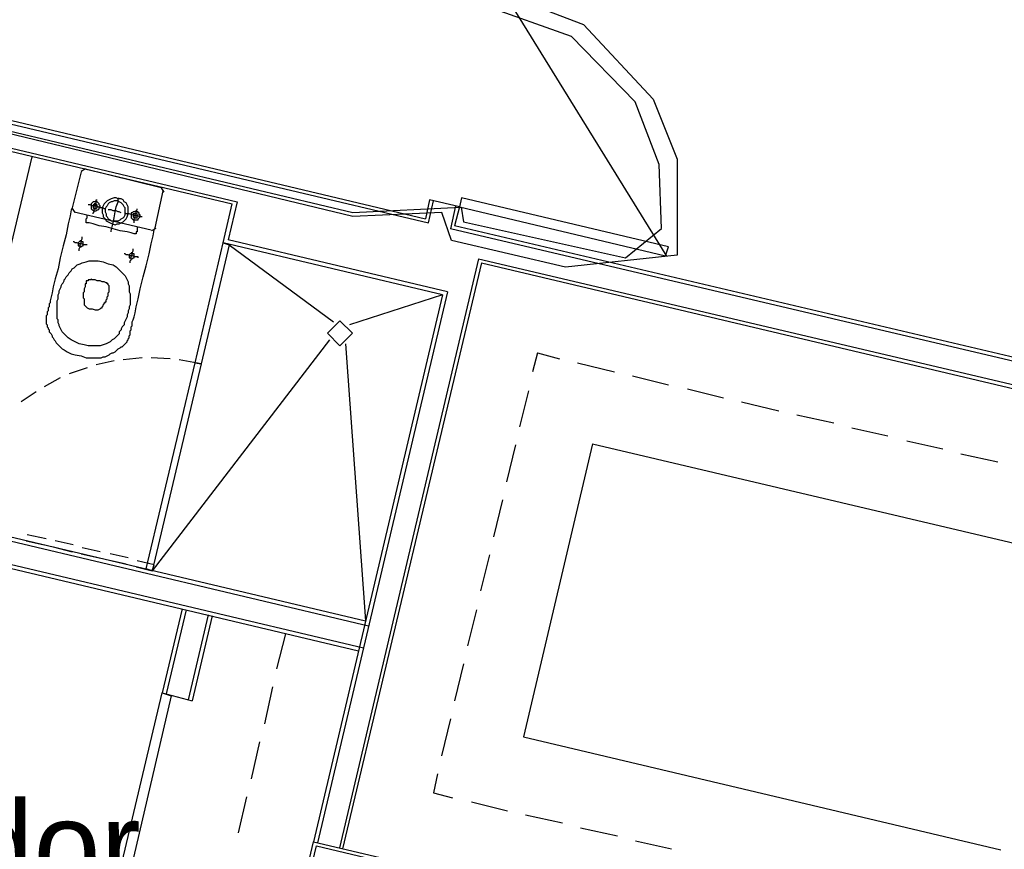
# Model space of a CAD drawing. Header units: feet. Extents: x -79 to 198, y -22 to 181.
# Tile 59 of 203: x 86 to 99, y 25 to 36. Entities that reach past the tile are written whole.
import ezdxf
from ezdxf.enums import TextEntityAlignment as Align

# ---------------------------------------------------------------- set-up
doc = ezdxf.new("R2010")
doc.units = ezdxf.units.FT
for name, color, linetype in [('A-AREA-COMUN', 252, 'CONTINUOUS'), ('A-AREA-UNIDAD', 30, 'CONTINUOUS'), ('A-LINEA', 7, 'CONTINUOUS'), ('A-NOMBRE-ESPACIO', 2, 'CONTINUOUS')]:
    doc.layers.add(name, color=color, linetype=linetype)

msp = doc.modelspace()

# ---------------------------------------------------------------- linework, layer by layer
at = {"layer": 'A-AREA-COMUN'}
msp.add_lwpolyline([(78.56, 35.9289), (78.208, 35.7156), (77.792, 34.0444), (77.792, 32.96), (79.072, 32.96), (80.032, 33.3156), (80.96, 33.92), (81.472, 34.7556), (81.52, 35.2356), (90.048, 33.2089), (91.488, 33.28), (91.52, 33.0844), (93.68, 32.6044), (94.16, 32.9956), (94.128, 33.8489), (93.808, 34.6844), (92.96, 35.5556), (91.808, 35.9644)], dxfattribs=at)
at = {"layer": 'A-AREA-UNIDAD'}
msp.add_lwpolyline([(91.872, 36.1956), (93.12, 35.7156), (94.048, 34.72), (94.368, 33.92), (94.368, 32.64), (92.88, 32.48), (91.36, 32.8356), (91.232, 33.2089), (90.048, 33.1556), (81.568, 35.2), (81.52, 34.7556), (81.152, 34.1689), (80.32, 33.2444), (79.168, 32.7289), (78, 32.7289), (77.76, 32.96), (77.76, 34.0444), (78.16, 35.7156), (78.528, 35.9289)], dxfattribs=at)
at = {"layer": 'A-LINEA'}
for p, q in [((94.2306, 32.6255), (92.1256, 36.035)), ((81.4533, 35.3378), (91.0533, 33.0711)), ((81.4667, 35.3911), (91.0133, 33.1244)), ((81.3733, 35.0444), (88.5067, 33.3511)), ((81.3733, 34.9911), (88.44, 33.3244)), ((86.4267, 33.7511), (86.3067, 33.2711)), ((86.4841, 33.7899), (86.4279, 33.7552)), ((87.4933, 33.5378), (86.4667, 33.7911)), ((87.4133, 33.0044), (87.52, 33.4978)), ((87.5321, 33.4804), (87.4974, 33.5365)), ((88.5067, 33.3511), (88.3867, 32.8444)), ((91.0667, 33.3778), (91.0133, 33.1244)), ((91.0533, 33.0711), (91.12, 33.3644)), ((91.4667, 33.2844), (91.0667, 33.3778)), ((86.3079, 33.2619), (86.3426, 33.2057)), ((86.3333, 33.2178), (87.36, 32.9778)), ((91.4133, 33.2978), (91.3467, 32.9911)), ((91.4667, 33.2844), (91.4, 33.0311)), ((87.3693, 32.9657), (87.4254, 33.0004)), ((100.8933, 30.7378), (91.3467, 32.9911)), ((100.96, 30.7778), (91.4, 33.0311)), ((87.9467, 31.2044), (88.32, 32.8044)), ((91.3067, 32.1511), (88.3867, 32.8444)), ((88.4, 32.7778), (89.7867, 31.7511)), ((91.72, 32.5911), (89.8667, 24.7378)), ((91.76, 32.5378), (89.9067, 24.7244)), ((91.72, 32.5911), (100.8267, 30.4444)), ((91.76, 32.5378), (100.8667, 30.3778)), ((91.3067, 32.1511), (89.5733, 24.8044)), ((91.24, 32.1111), (89.52, 24.8178)), ((91.24, 32.1111), (90, 31.7111)), ((89.7333, 31.5111), (87.3733, 28.4311)), ((89.9467, 31.4578), (90.2133, 27.7644)), ((86.8667, 31.2311), (86.6267, 31.1778)), ((87.24, 31.2711), (86.9867, 31.2444)), ((87.6133, 31.2578), (87.36, 31.2711)), ((88.0267, 31.1911), (87.7333, 31.2444)), ((92.5067, 31.3378), (92.44, 31.0844)), ((92.5067, 31.3378), (92.8, 31.2578)), ((86.5067, 31.1378), (86.2667, 31.0578)), ((87.9733, 31.1511), (87.9733, 31.1511)), ((93.04, 31.2044), (93.5333, 31.0844)), ((86.1467, 31.0044), (85.9333, 30.8844)), ((93.7733, 31.0311), (94.2533, 30.9111)), ((94.5067, 30.8578), (94.9867, 30.7378)), ((85.8267, 30.8178), (85.6267, 30.6844)), ((92.3867, 30.8311), (92.2667, 30.3511)), ((95.2267, 30.6844), (95.72, 30.5644)), ((95.96, 30.5111), (96.4533, 30.4044)), ((96.6933, 30.3378), (97.1733, 30.2311)), ((92.2133, 30.1111), (92.0933, 29.6178)), ((93.24, 30.1244), (92.32, 26.2178)), ((93.24, 30.1244), (100.4133, 28.4311)), ((97.4267, 30.1644), (97.9067, 30.0578)), ((98.1467, 29.9911), (98.64, 29.8844)), ((92.04, 29.3778), (91.92, 28.8844)), ((83.8933, 29.2044), (90.2533, 27.6978)), ((83.76, 28.8711), (90.12, 27.3644)), ((83.8267, 28.9111), (90.1867, 27.4044)), ((85.96, 28.8578), (85.7067, 28.9111)), ((85.6933, 28.8311), (85.9333, 28.7778)), ((86.0533, 28.7511), (86.3067, 28.6844)), ((86.32, 28.7778), (86.08, 28.8311)), ((86.68, 28.6844), (86.44, 28.7378)), ((86.4267, 28.6578), (86.6667, 28.6044)), ((87.0533, 28.6044), (86.8133, 28.6578)), ((91.8667, 28.6444), (91.7467, 28.1644)), ((86.7867, 28.5778), (87.0267, 28.5244)), ((87.7733, 27.9244), (87.5067, 26.8044)), ((87.8267, 27.9111), (87.56, 26.7911)), ((88.12, 27.8444), (87.8533, 26.7111)), ((88.1733, 27.8311), (87.9067, 26.6978)), ((91.6933, 27.9111), (91.5733, 27.4311)), ((89.1467, 27.5911), (89.0267, 27.1244)), ((91.52, 27.1911), (91.4, 26.6978)), ((87.5067, 26.8044), (87.9067, 26.6978)), ((88.9733, 26.8844), (88.8667, 26.3911)), ((91.3467, 26.4578), (91.2267, 25.9644)), ((88.8, 26.1511), (88.6933, 25.6578)), ((92.32, 26.2178), (98.68, 24.7111)), ((91.1733, 25.7244), (91.12, 25.4711)), ((91.12, 25.4711), (91.3733, 25.4044)), ((88.6267, 25.4178), (88.52, 24.9378)), ((91.6267, 25.3511), (92.1067, 25.2311)), ((92.3467, 25.1778), (92.84, 25.0711)), ((93.08, 25.0044), (93.5733, 24.8978)), ((93.8133, 24.8311), (94.2933, 24.7244))]:
    msp.add_line(p, q, dxfattribs=at)
for points in [[(81.5467, 32.8978), (85.3067, 32.0044), (85.7733, 33.9511)], [(86.6, 33.2311), (86.6133, 33.2311), (86.6267, 33.2311), (86.64, 33.2444), (86.6533, 33.2444), (86.6667, 33.2578), (86.6667, 33.2711), (86.6667, 33.2844), (86.68, 33.2844), (86.68, 33.2978), (86.6667, 33.3111), (86.6667, 33.3244), (86.6533, 33.3378), (86.64, 33.3511), (86.6267, 33.3511), (86.6133, 33.3511), (86.6, 33.3511), (86.5867, 33.3511), (86.5733, 33.3378), (86.56, 33.3244), (86.56, 33.3111), (86.56, 33.2978), (86.56, 33.2844), (86.56, 33.2711), (86.56, 33.2578), (86.5733, 33.2444), (86.5867, 33.2444), (86.5867, 33.2311), (86.6, 33.2311)], [(86.5867, 33.1911), (86.5867, 33.2044), (86.6, 33.2178), (86.6, 33.2444), (86.6133, 33.2711), (86.6133, 33.2978), (86.6267, 33.3378), (86.6267, 33.3511), (86.6267, 33.3778), (86.64, 33.3778)], [(86.84, 33.0578), (86.88, 33.0444), (86.9067, 33.0578), (86.9333, 33.0578), (86.96, 33.0711), (86.9867, 33.0844), (87.0133, 33.1111), (87.0267, 33.1244), (87.04, 33.1511), (87.0533, 33.1911), (87.0533, 33.2178), (87.0533, 33.2444), (87.0533, 33.2844), (87.04, 33.3111), (87.0267, 33.3378), (87, 33.3511), (86.9867, 33.3778), (86.96, 33.3911), (86.92, 33.3911), (86.8933, 33.4044), (86.8667, 33.4044), (86.8267, 33.3911), (86.8, 33.3778), (86.7733, 33.3644), (86.76, 33.3511), (86.7333, 33.3244), (86.72, 33.2978), (86.7067, 33.2711), (86.7067, 33.2311), (86.7067, 33.2044), (86.72, 33.1778), (86.72, 33.1511), (86.7467, 33.1244), (86.76, 33.0978), (86.7867, 33.0844), (86.8133, 33.0711), (86.84, 33.0578)], [(86.8533, 33.0978), (86.88, 33.0978), (86.8933, 33.0978), (86.92, 33.0978), (86.9467, 33.1111), (86.96, 33.1244), (86.9867, 33.1378), (87, 33.1511), (87.0133, 33.1778), (87.0133, 33.1911), (87.0133, 33.2178), (87.0133, 33.2444), (87.0133, 33.2711), (87, 33.2844), (86.9867, 33.3111), (86.9733, 33.3244), (86.96, 33.3378), (86.9333, 33.3511), (86.92, 33.3644), (86.8933, 33.3644), (86.8667, 33.3644), (86.84, 33.3511), (86.8267, 33.3511), (86.8, 33.3378), (86.7867, 33.3244), (86.7733, 33.2978), (86.76, 33.2844), (86.7467, 33.2578), (86.7467, 33.2311), (86.7467, 33.2178), (86.76, 33.1911), (86.76, 33.1644), (86.7733, 33.1511), (86.7867, 33.1244), (86.8133, 33.1111), (86.8267, 33.0978), (86.8533, 33.0978)], [(86.8267, 32.9511), (86.8267, 32.9644), (86.84, 33.0178), (86.8533, 33.0711), (86.8667, 33.1378), (86.88, 33.2178), (86.8933, 33.2844), (86.92, 33.3511), (86.92, 33.3911), (86.9333, 33.4044)], [(91.4667, 33.2844), (94.2133, 32.6311), (94.2533, 32.7511), (91.4933, 33.4044), (91.4667, 33.2844)], [(86.3067, 33.2711), (86.2933, 33.2444), (86.28, 33.1644), (86.2533, 33.0578), (86.2267, 32.9111), (86.1867, 32.7644), (86.1467, 32.6044), (86.12, 32.4578), (86.08, 32.3244), (86.0533, 32.2178), (86.04, 32.1378), (86.0267, 32.0844), (86.0133, 32.0311), (86.0133, 32.0044), (86, 31.9911), (86, 31.9778), (86, 31.9644), (86, 31.9511), (85.9867, 31.9378), (85.9867, 31.9111), (85.9867, 31.8978), (85.9733, 31.8844), (85.9733, 31.8711), (85.9733, 31.8578), (85.9733, 31.8444), (85.96, 31.8311), (85.96, 31.8178), (85.96, 31.8044), (85.96, 31.7778), (85.96, 31.7644), (85.96, 31.7511), (85.96, 31.7378), (85.96, 31.7244), (85.9733, 31.7111), (85.9733, 31.6844), (85.9867, 31.6711), (85.9867, 31.6578), (86, 31.6444), (86, 31.6178), (86.0133, 31.6044), (86.0267, 31.5911), (86.04, 31.5644), (86.04, 31.5511), (86.0533, 31.5378), (86.0667, 31.5111), (86.08, 31.4978), (86.0933, 31.4711), (86.1067, 31.4578), (86.1333, 31.4311), (86.1467, 31.4178), (86.1733, 31.3911), (86.2, 31.3778), (86.24, 31.3511), (86.2933, 31.3244), (86.3467, 31.3111), (86.4267, 31.2978), (86.4933, 31.2711), (86.56, 31.2711), (86.6133, 31.2711), (86.6533, 31.2711), (86.6933, 31.2711), (86.72, 31.2844), (86.7467, 31.2844), (86.7733, 31.2978), (86.8, 31.3111), (86.8133, 31.3244), (86.84, 31.3378), (86.8533, 31.3378), (86.88, 31.3511), (86.8933, 31.3644), (86.9067, 31.3778), (86.92, 31.3911), (86.9467, 31.4044), (86.96, 31.4178), (86.9733, 31.4178), (86.9867, 31.4311), (87, 31.4444), (87.0133, 31.4578), (87.0267, 31.4711), (87.04, 31.4844), (87.04, 31.4978), (87.0533, 31.5111), (87.0533, 31.5244), (87.0667, 31.5378), (87.0667, 31.5511), (87.0667, 31.5644), (87.08, 31.5778), (87.08, 31.5911), (87.08, 31.6178), (87.08, 31.6311), (87.0933, 31.6444), (87.0933, 31.6578), (87.0933, 31.6711), (87.0933, 31.6844), (87.1067, 31.6978), (87.1067, 31.7111), (87.1067, 31.7244), (87.1067, 31.7511), (87.12, 31.7778), (87.1333, 31.8178), (87.1467, 31.8711), (87.16, 31.9511), (87.1867, 32.0578), (87.2133, 32.1911), (87.2533, 32.3511), (87.2933, 32.4978), (87.3333, 32.6578), (87.36, 32.7911), (87.3867, 32.8978), (87.4, 32.9778), (87.4133, 33.0044)], [(86.7467, 33.2578), (86.7333, 33.2578), (86.72, 33.2711), (86.68, 33.2711), (86.6533, 33.2844), (86.6133, 33.2978), (86.5733, 33.2978), (86.5467, 33.3111), (86.52, 33.3111)], [(86.6, 33.2578), (86.6133, 33.2578), (86.6267, 33.2578), (86.6267, 33.2711), (86.64, 33.2711), (86.64, 33.2844), (86.64, 33.2978), (86.64, 33.3111), (86.6267, 33.3111), (86.6267, 33.3244), (86.6133, 33.3244), (86.6, 33.3244), (86.6, 33.3111), (86.5867, 33.3111), (86.5867, 33.2978), (86.5867, 33.2844), (86.5867, 33.2711), (86.6, 33.2578)], [(86.96, 33.2044), (86.9333, 33.2178), (86.92, 33.2178), (86.8933, 33.2311), (86.8533, 33.2311), (86.8267, 33.2444), (86.8133, 33.2444), (86.7867, 33.2444)], [(87.24, 33.1511), (87.2267, 33.1511), (87.2133, 33.1511), (87.1733, 33.1644), (87.1467, 33.1644), (87.1067, 33.1778), (87.0667, 33.1911), (87.04, 33.1911), (87.0267, 33.1911), (87.0133, 33.2044)], [(87.1333, 33.1111), (87.1467, 33.1111), (87.16, 33.1111), (87.1733, 33.1111), (87.1867, 33.1111), (87.1867, 33.1244), (87.2, 33.1378), (87.2133, 33.1511), (87.2133, 33.1644), (87.2133, 33.1778), (87.2, 33.1778), (87.2, 33.1911), (87.2, 33.2044), (87.1867, 33.2044), (87.1867, 33.2178), (87.1733, 33.2178), (87.16, 33.2178), (87.1467, 33.2311), (87.1467, 33.2178), (87.1333, 33.2178), (87.12, 33.2178), (87.1067, 33.2044), (87.0933, 33.2044), (87.0933, 33.1911), (87.0933, 33.1778), (87.0933, 33.1644), (87.0933, 33.1511), (87.0933, 33.1378), (87.1067, 33.1244), (87.12, 33.1111), (87.1333, 33.1111)], [(87.1333, 33.0711), (87.1333, 33.0978), (87.1333, 33.1244), (87.1467, 33.1511), (87.1467, 33.1778), (87.16, 33.2044), (87.16, 33.2311), (87.1733, 33.2444), (87.1733, 33.2578)], [(91.24, 32.1111), (88.32, 32.8044), (88.44, 33.3244)], [(87.1867, 33.0178), (87.1733, 33.0044), (87.1733, 32.9911), (87.1733, 32.9778), (87.1733, 32.9644), (87.1733, 32.9511), (87.16, 32.9511), (87.16, 32.9378), (87.16, 32.9244), (87.1467, 32.9244), (87.1333, 32.9244), (87.0933, 32.9378), (87.04, 32.9511), (86.9467, 32.9644), (86.8533, 32.9911), (86.76, 33.0178), (86.6667, 33.0311), (86.5867, 33.0578), (86.5333, 33.0711), (86.52, 33.0711), (86.5067, 33.0711), (86.4933, 33.0711), (86.4933, 33.0844), (86.4933, 33.0978), (86.4933, 33.1111), (86.4933, 33.1244), (86.5067, 33.1378), (86.5067, 33.1511), (86.5067, 33.1644), (86.5067, 33.1778)], [(87.1467, 33.1378), (87.16, 33.1378), (87.1733, 33.1378), (87.1733, 33.1511), (87.1733, 33.1644), (87.1867, 33.1644), (87.1733, 33.1778), (87.1733, 33.1911), (87.16, 33.1911), (87.1467, 33.1911), (87.1333, 33.1911), (87.12, 33.1911), (87.12, 33.1778), (87.12, 33.1644), (87.12, 33.1511), (87.1333, 33.1378), (87.1467, 33.1378)], [(86.5067, 32.7778), (86.48, 32.7778), (86.4667, 32.7778), (86.4267, 32.7911), (86.4, 32.7911), (86.3733, 32.8044), (86.3467, 32.8044), (86.3333, 32.8178), (86.32, 32.8178)], [(86.4133, 32.7511), (86.4267, 32.7511), (86.44, 32.7644), (86.4533, 32.7644), (86.4533, 32.7778), (86.4533, 32.7911), (86.4533, 32.8044), (86.4533, 32.8178), (86.44, 32.8178), (86.4267, 32.8311), (86.4133, 32.8311), (86.4, 32.8178), (86.3867, 32.8044), (86.3867, 32.7911), (86.3867, 32.7778), (86.3867, 32.7644), (86.4, 32.7644), (86.4133, 32.7644), (86.4133, 32.7511)], [(86.4, 32.6978), (86.4, 32.7244), (86.4133, 32.7511), (86.4133, 32.7778), (86.4267, 32.8044), (86.4267, 32.8311), (86.44, 32.8578), (86.44, 32.8711), (86.44, 32.8844)], [(87.9467, 31.2044), (88.32, 32.8044), (88.4, 32.7778), (88.0267, 31.1911), (87.9467, 31.2044)], [(87.0933, 32.5911), (87.1067, 32.5911), (87.12, 32.6044), (87.1333, 32.6044), (87.1333, 32.6178), (87.1333, 32.6311), (87.1333, 32.6444), (87.1333, 32.6578), (87.12, 32.6578), (87.1067, 32.6711), (87.0933, 32.6711), (87.0933, 32.6578), (87.08, 32.6578), (87.0667, 32.6444), (87.0667, 32.6311), (87.0667, 32.6178), (87.0667, 32.6044), (87.08, 32.6044), (87.0933, 32.5911)], [(87.08, 32.5378), (87.08, 32.5644), (87.0933, 32.5778), (87.0933, 32.6178), (87.1067, 32.6444), (87.1067, 32.6711), (87.12, 32.6978), (87.12, 32.7111), (87.12, 32.7244)], [(88.3467, 32.7511), (88.3467, 32.7511), (88.3467, 32.7511)], [(86.72, 32.5511), (86.7867, 32.5244), (86.8533, 32.5111), (86.8933, 32.4844), (86.9333, 32.4444), (86.96, 32.4178), (86.9867, 32.3911), (87.0133, 32.3644), (87.0267, 32.3378), (87.04, 32.3111), (87.0533, 32.2844), (87.0533, 32.2578), (87.0667, 32.2311), (87.0667, 32.2044), (87.0667, 32.1911), (87.0667, 32.1644), (87.0667, 32.1511), (87.08, 32.1244), (87.08, 32.1111), (87.08, 32.0844), (87.08, 32.0711), (87.08, 32.0444), (87.08, 32.0178), (87.08, 31.9911), (87.08, 31.9778), (87.0667, 31.9511), (87.0667, 31.9244), (87.0533, 31.8978), (87.0533, 31.8711), (87.04, 31.8444), (87.04, 31.8178), (87.0267, 31.7911), (87.0133, 31.7644), (87, 31.7378), (87, 31.7111), (86.9867, 31.6978), (86.9733, 31.6844), (86.96, 31.6578), (86.96, 31.6444), (86.9467, 31.6311), (86.9333, 31.6178), (86.9333, 31.5911), (86.92, 31.5778), (86.9067, 31.5644), (86.8933, 31.5511), (86.88, 31.5378), (86.8667, 31.5244), (86.84, 31.5111), (86.8133, 31.4844), (86.7867, 31.4711), (86.76, 31.4578), (86.72, 31.4444), (86.68, 31.4311), (86.64, 31.4311), (86.5867, 31.4311), (86.52, 31.4311), (86.4667, 31.4444), (86.4, 31.4578), (86.3467, 31.4844), (86.2933, 31.5111), (86.2533, 31.5378), (86.2267, 31.5644), (86.2, 31.5911), (86.1733, 31.6178), (86.16, 31.6444), (86.1467, 31.6711), (86.1333, 31.6978), (86.1333, 31.7111), (86.12, 31.7378), (86.12, 31.7511), (86.12, 31.7778), (86.1067, 31.7911), (86.1067, 31.8044), (86.1067, 31.8311), (86.1067, 31.8444), (86.1067, 31.8711), (86.1067, 31.8844), (86.1067, 31.9111), (86.1067, 31.9244), (86.1067, 31.9511), (86.1067, 31.9778), (86.1067, 32.0044), (86.1067, 32.0311), (86.12, 32.0578), (86.12, 32.0844), (86.12, 32.1111), (86.1333, 32.1378), (86.1333, 32.1644), (86.1467, 32.1911), (86.16, 32.2178), (86.16, 32.2311), (86.1733, 32.2578), (86.1867, 32.2711), (86.2, 32.2978), (86.2, 32.3111), (86.2133, 32.3244), (86.2267, 32.3511), (86.24, 32.3644), (86.2533, 32.3778), (86.2667, 32.4044), (86.28, 32.4178), (86.2933, 32.4311), (86.3067, 32.4578), (86.3333, 32.4711), (86.3467, 32.4844), (86.3733, 32.5111), (86.4133, 32.5244), (86.44, 32.5378), (86.4933, 32.5511), (86.5333, 32.5644), (86.5867, 32.5644), (86.6533, 32.5644), (86.72, 32.5511)], [(87.1867, 32.6044), (87.1867, 32.6178), (87.16, 32.6178), (87.1467, 32.6178), (87.1067, 32.6311), (87.08, 32.6311), (87.0533, 32.6444), (87.0267, 32.6444), (87.0133, 32.6578), (87, 32.6578)], [(86.56, 32.3244), (86.56, 32.3111), (86.5467, 32.3111), (86.5333, 32.3111), (86.52, 32.3111), (86.52, 32.2978), (86.5067, 32.2978), (86.4933, 32.2978), (86.4933, 32.2844), (86.4933, 32.2711), (86.4933, 32.2578), (86.48, 32.2578), (86.48, 32.2444), (86.48, 32.2311), (86.48, 32.2178), (86.4667, 32.1911), (86.4667, 32.1778), (86.4667, 32.1644), (86.4667, 32.1511), (86.4533, 32.1378), (86.4533, 32.1244), (86.4533, 32.1111), (86.4533, 32.0978), (86.4533, 32.0844), (86.4533, 32.0711), (86.4667, 32.0578), (86.4667, 32.0444), (86.4667, 32.0311), (86.4667, 32.0178), (86.4667, 31.9911), (86.4667, 31.9778), (86.48, 31.9644), (86.4933, 31.9511), (86.5067, 31.9378), (86.5333, 31.9244), (86.5733, 31.9244), (86.6133, 31.9111), (86.64, 31.9111), (86.6533, 31.9111), (86.68, 31.9244), (86.6933, 31.9378), (86.7067, 31.9378), (86.7067, 31.9511), (86.72, 31.9644), (86.72, 31.9778), (86.7333, 31.9911), (86.7333, 32.0044), (86.7467, 32.0044), (86.7467, 32.0178), (86.76, 32.0178), (86.76, 32.0311), (86.76, 32.0444), (86.7733, 32.0578), (86.7733, 32.0711), (86.7733, 32.0844), (86.7867, 32.0978), (86.7867, 32.1111), (86.7867, 32.1244), (86.7867, 32.1378), (86.8, 32.1511), (86.8, 32.1644), (86.8, 32.1778), (86.8, 32.1911), (86.8, 32.2044), (86.8, 32.2178), (86.8, 32.2311), (86.7867, 32.2444), (86.7867, 32.2578), (86.7733, 32.2578), (86.7733, 32.2711), (86.76, 32.2711), (86.7333, 32.2844), (86.7067, 32.2844), (86.68, 32.2978), (86.64, 32.2978), (86.6133, 32.3111), (86.5867, 32.3111), (86.5733, 32.3111), (86.56, 32.3244)], [(90.04, 31.5978), (89.8733, 31.7644), (89.7067, 31.5978), (89.8733, 31.4311), (90.04, 31.5978)], [(88, 31.2444), (88, 31.2444), (88, 31.2444)], [(87.2933, 28.4578), (87.9467, 31.2044), (88.0267, 31.1911), (87.3733, 28.4311), (87.2933, 28.4578)], [(83.76, 28.8711), (83.8533, 29.2711), (90.2133, 27.7644)], [(87.16, 28.4844), (87.3733, 28.4311), (87.4, 28.5111), (87.1733, 28.5644)], [(87.3467, 28.4844), (87.3467, 28.4844), (87.3467, 28.4844)], [(86.8533, 24.0444), (87.5067, 26.8044), (87.6267, 26.7644), (86.9867, 24.0178), (86.8533, 24.0444)], [(89.52, 24.8178), (93.7733, 23.8178), (93.2667, 21.6711), (89.0133, 22.6711), (89.52, 24.8178)], [(89.56, 24.7644), (93.7067, 23.7778), (93.2267, 21.7244), (89.0667, 22.7111), (89.56, 24.7644)]]:
    msp.add_lwpolyline(points, dxfattribs=at)

# ---------------------------------------------------------------- texts
at = {"layer": 'A-NOMBRE-ESPACIO'}
msp.add_text('Sala - Comedor', height=1.2, dxfattribs=at).set_placement((81.6, 24.16), align=Align.CENTER)

doc.saveas('drawing.dxf')
